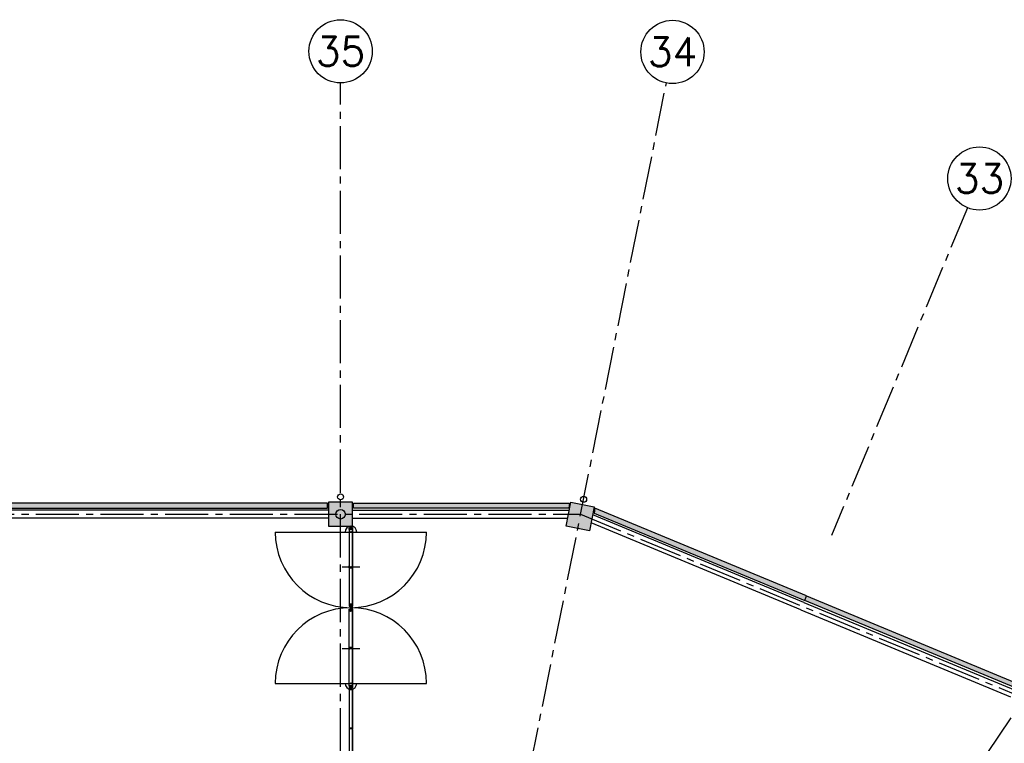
# Model space of a CAD drawing. Extents: x 2980 to 201049, y 2980 to 157420.
# Tile 77 of 78: x 150600 to 171160, y 142320 to 157420. Entities that reach past the tile are written whole.
import ezdxf
from ezdxf.enums import TextEntityAlignment as Align

# ---------------------------------------------------------------- set-up
doc = ezdxf.new("R2010")
doc.units = 0
doc.header["$LTSCALE"] = 1200
doc.linetypes.add('CENTER2', pattern=[1.125, 0.75, -0.125, 0.125, -0.125])
doc.linetypes.add('HIDDEN2', pattern=[0.1875, 0.125, -0.0625])
doc.layers.get('0').update_dxf_attribs({"linetype": 'CONTINUOUS'})
doc.layers.add('CIVIEL', color=8, linetype='CONTINUOUS')
doc.layers.add('STRAMIENLIJNEN', color=9, linetype='CENTER2')
doc.styles.add('5MM', font='romans', dxfattribs={"height": 1000})

# ---------------------------------------------------------------- blocks, each defined once
blk = doc.blocks.new('*X45')
at = {"color": 0}
for p, q in [((39933, 18373), (39953, 18393)), ((39933, 18380), (39946, 18393)), ((39933, 18387), (39939, 18393)), ((39933, 18366), (39956, 18389)), ((39934, 18360), (39956, 18382)), ((39941, 18360), (39955, 18374))]:
    blk.add_line(p, q, dxfattribs=at)
blk = doc.blocks.new('*X44')
at = {"color": 0}
for p, q in [((39905, 18381), (39918, 18393)), ((39905, 18388), (39910, 18393)), ((39906, 18374), (39925, 18393)), ((39906, 18368), (39928, 18390)), ((39910, 18364), (39928, 18382)), ((39913, 18361), (39928, 18375)), ((39920, 18360), (39928, 18368)), ((39927, 18360), (39928, 18361))]:
    blk.add_line(p, q, dxfattribs=at)

msp = doc.modelspace()

# ---------------------------------------------------------------- linework, layer by layer
at = {"layer": 'CIVIEL'}
for p, q in [((157570, 147330), (162083.44371, 147330)), ((157570, 147230), (157570, 147330)), ((162063.55248, 147230), (157570, 147230)), ((162007.96578, 146850), (162107.42196, 147350)), ((162083.44371, 147330), (162063.55248, 147230)), ((162107.42196, 147350), (162597.8146, 147252.45484)), ((162597.8146, 147252.45484), (162498.35842, 146752.45484)), ((157050, 147184), (146750, 147184)), ((157050, 147016), (146750, 147016)), ((157550, 147184), (162074.40251, 147184)), ((157550, 147016), (162040.98523, 147016)), ((166975.7679, 145259.3701), (162564.79515, 147086.45484)), ((157483, 146822.5851), (157485.7825, 146822.5851)), ((157483, 146780.5851), (157483, 146822.5851)), ((157489.77751, 146818.78485), (157491.05623, 146793.21056)), ((157491.05623, 146793.21056), (157489.77751, 146818.78485)), ((157489.77751, 146818.78485), (157513, 146818.78485)), ((157513, 146851), (157513, 146786.0851)), ((157518, 146851), (157513, 146851)), ((157513, 146818.78485), (157513, 146786.0851)), ((157514, 146850), (157514, 146787.0851)), ((157517, 146850), (157514, 146850)), ((157515, 146849), (157515, 146788.0851)), ((157516, 146849), (157515, 146849)), ((157516, 146788.0851), (157516, 146849)), ((157517, 146787.0851), (157517, 146850)), ((157518, 146786.0851), (157518, 146851)), ((157518, 146818.78485), (157518, 146786.0851)), ((157541.22249, 146818.78485), (157518, 146818.78485)), ((157539.94377, 146793.21056), (157541.22249, 146818.78485)), ((157539.94377, 146793.21056), (157541.22249, 146818.78485)), ((157545.2175, 146822.5851), (157548, 146822.5851)), ((157548, 146822.5851), (157548, 146780.5851)), ((157548, 146005.5), (157548, 146817.5851)), ((157548, 146817.5851), (157550, 146817.5851)), ((157550, 146817.5851), (157550, 146005.5)), ((162498.35842, 146752.45484), (162007.96578, 146850)), ((166911.47709, 145104.15834), (162531.37787, 146918.45484)), ((155936.5, 146729), (159094.5, 146729)), ((157483, 146780.5851), (157483, 145220.4149)), ((157548, 146780.5851), (157483, 146780.5851)), ((157498.54687, 146786.0851), (157491.05623, 146793.21056)), ((157498.54687, 146786.0851), (157532.45313, 146786.0851)), ((157513, 146786.0851), (157498.54687, 146786.0851)), ((157513, 146786.0851), (157518, 146786.0851)), ((157514, 146787.0851), (157517, 146787.0851)), ((157515, 146788.0851), (157516, 146788.0851)), ((157518, 146786.0851), (157532.45313, 146786.0851)), ((157532.45313, 146786.0851), (157539.94377, 146793.21056)), ((157333, 146000.5), (157700, 146000.5)), ((157483, 146021.5), (157485.7825, 146021.5)), ((157483, 145979.5), (157483, 146021.5)), ((157548, 145979.5), (157483, 145979.5)), ((157489.77751, 146017.69975), (157491.05623, 145992.12547)), ((157498.54687, 145985), (157532.45313, 145985)), ((157539.94377, 145992.12547), (157541.22249, 146017.69975)), ((157545.2175, 146021.5), (157548, 146021.5)), ((157548, 146021.5), (157548, 145979.5)), ((157550, 146005.5), (157548, 146005.5)), ((157548, 145995.5), (157550, 145995.5)), ((157548, 145183.4149), (157548, 145995.5)), ((157550, 145995.5), (157550, 145183.4149)), ((157548, 145220.4149), (157483, 145220.4149)), ((157483, 145220.4149), (157483, 145178.4149)), ((157483, 145178.4149), (157485.7825, 145178.4149)), ((157491.05623, 145207.78944), (157489.77751, 145182.21515)), ((157489.77751, 145182.21515), (157491.05623, 145207.78944)), ((157489.77751, 145182.21515), (157513, 145182.21515)), ((157498.54687, 145214.9149), (157491.05623, 145207.78944)), ((157513, 145214.9149), (157498.54687, 145214.9149)), ((157498.54687, 145214.9149), (157532.45313, 145214.9149)), ((157513, 145182.21515), (157513, 145214.9149)), ((157513, 145214.9149), (157518, 145214.9149)), ((157513, 145150), (157513, 145214.9149)), ((157514, 145213.9149), (157517, 145213.9149)), ((157514, 145151), (157514, 145213.9149)), ((157517, 145151), (157514, 145151)), ((157515, 145212.9149), (157516, 145212.9149)), ((157515, 145152), (157515, 145212.9149)), ((157516, 145152), (157515, 145152)), ((157516, 145212.9149), (157516, 145152)), ((157517, 145213.9149), (157517, 145151)), ((157518, 145214.9149), (157532.45313, 145214.9149)), ((157518, 145182.21515), (157518, 145214.9149)), ((157518, 145214.9149), (157518, 145150)), ((157541.22249, 145182.21515), (157518, 145182.21515)), ((157532.45313, 145214.9149), (157539.94377, 145207.78944)), ((157539.94377, 145207.78944), (157541.22249, 145182.21515)), ((157539.94377, 145207.78944), (157541.22249, 145182.21515)), ((157545.2175, 145178.4149), (157548, 145178.4149)), ((157548, 145178.4149), (157548, 145220.4149)), ((157550, 145183.4149), (157548, 145183.4149)), ((166975.7679, 145259.3701), (171386.74066, 143432.28536)), ((157483, 145121.5851), (157485.7825, 145121.5851)), ((157483, 145079.5851), (157483, 145121.5851)), ((157548, 145079.5851), (157483, 145079.5851)), ((157483, 143519.4149), (157483, 145079.5851)), ((157489.77751, 145117.78485), (157491.05623, 145092.21056)), ((157491.05623, 145092.21056), (157489.77751, 145117.78485)), ((157489.77751, 145117.78485), (157513, 145117.78485)), ((157498.54687, 145085.0851), (157491.05623, 145092.21056)), ((157498.54687, 145085.0851), (157532.45313, 145085.0851)), ((157513, 145085.0851), (157498.54687, 145085.0851)), ((157518, 145150), (157513, 145150)), ((157513, 145150), (157513, 145085.0851)), ((157518, 145150), (157513, 145150)), ((157513, 145117.78485), (157513, 145085.0851)), ((157513, 145085.0851), (157518, 145085.0851)), ((157514, 145149), (157514, 145086.0851)), ((157517, 145149), (157514, 145149)), ((157514, 145086.0851), (157517, 145086.0851)), ((157515, 145148), (157515, 145087.0851)), ((157516, 145148), (157515, 145148)), ((157515, 145087.0851), (157516, 145087.0851)), ((157516, 145087.0851), (157516, 145148)), ((157517, 145086.0851), (157517, 145149)), ((157518, 145085.0851), (157518, 145150)), ((157518, 145117.78485), (157518, 145085.0851)), ((157541.22249, 145117.78485), (157518, 145117.78485)), ((157518, 145085.0851), (157532.45313, 145085.0851)), ((157532.45313, 145085.0851), (157539.94377, 145092.21056)), ((157539.94377, 145092.21056), (157541.22249, 145117.78485)), ((157539.94377, 145092.21056), (157541.22249, 145117.78485)), ((157545.2175, 145121.5851), (157548, 145121.5851)), ((157548, 145121.5851), (157548, 145079.5851)), ((157548, 145116.5851), (157548, 144304.5)), ((157550, 145116.5851), (157548, 145116.5851)), ((157550, 144304.5), (157550, 145116.5851)), ((166911.47709, 145104.15834), (171291.5763, 143289.86184)), ((157333, 144299.5), (157700, 144299.5)), ((157548, 144320.5), (157483, 144320.5)), ((157483, 144320.5), (157483, 144278.5)), ((157483, 144278.5), (157485.7825, 144278.5)), ((157489.77751, 144282.30025), (157491.05623, 144307.87453)), ((157498.54687, 144315), (157532.45313, 144315)), ((157539.94377, 144307.87453), (157541.22249, 144282.30025)), ((157545.2175, 144278.5), (157548, 144278.5)), ((157548, 144278.5), (157548, 144320.5)), ((157548, 144304.5), (157550, 144304.5)), ((157550, 144294.5), (157548, 144294.5)), ((157548, 144294.5), (157548, 143482.4149)), ((157550, 143482.4149), (157550, 144294.5)), ((155936.5, 143571), (159094.5, 143571)), ((157548, 143519.4149), (157483, 143519.4149)), ((157483, 143519.4149), (157483, 143477.4149)), ((157491.05623, 143506.78944), (157489.77751, 143481.21515)), ((157489.77751, 143481.21515), (157491.05623, 143506.78944)), ((157498.54687, 143513.9149), (157491.05623, 143506.78944)), ((157513, 143513.9149), (157498.54687, 143513.9149)), ((157498.54687, 143513.9149), (157532.45313, 143513.9149)), ((157513, 143481.21515), (157513, 143513.9149)), ((157513, 143513.9149), (157518, 143513.9149)), ((157513, 143449), (157513, 143513.9149)), ((157514, 143512.9149), (157517, 143512.9149)), ((157514, 143450), (157514, 143512.9149)), ((157515, 143511.9149), (157516, 143511.9149)), ((157515, 143451), (157515, 143511.9149)), ((157516, 143511.9149), (157516, 143451)), ((157517, 143512.9149), (157517, 143450)), ((157518, 143513.9149), (157532.45313, 143513.9149)), ((157518, 143481.21515), (157518, 143513.9149)), ((157518, 143513.9149), (157518, 143449)), ((157532.45313, 143513.9149), (157539.94377, 143506.78944)), ((157539.94377, 143506.78944), (157541.22249, 143481.21515)), ((157539.94377, 143506.78944), (157541.22249, 143481.21515)), ((157548, 143477.4149), (157548, 143519.4149)), ((157483, 143477.4149), (157485.7825, 143477.4149)), ((157548, 143449.00993), (157483, 143449.00993)), ((157483, 143449.00993), (157483, 143407.00993)), ((157483, 143407.00993), (157483, 140192)), ((157483, 143407.00993), (157485.7825, 143407.00993)), ((157489.77751, 143481.21515), (157513, 143481.21515)), ((157489.77751, 143410.81018), (157491.05623, 143436.38446)), ((157498.54687, 143443.50993), (157532.45313, 143443.50993)), ((157518, 143449), (157513, 143449)), ((157517, 143450), (157514, 143450)), ((157516, 143451), (157515, 143451)), ((157541.22249, 143481.21515), (157518, 143481.21515)), ((157539.94377, 143436.38446), (157541.22249, 143410.81018)), ((157545.2175, 143477.4149), (157548, 143477.4149)), ((157545.2175, 143407.00993), (157548, 143407.00993)), ((157548, 143482.4149), (157550, 143482.4149)), ((157548, 143407.00993), (157548, 143449.00993)), ((157548, 143444.00993), (157548, 142618.75993)), ((157550, 143444.00993), (157548, 143444.00993)), ((157550, 142618.75993), (157550, 143444.00993)), ((157548, 142634.75), (157483, 142634.75)), ((157483, 142634.75), (157483, 142592.75)), ((157483, 142592.75), (157485.7825, 142592.75)), ((157489.77751, 142596.55025), (157491.05623, 142622.12453)), ((157498.54687, 142629.25), (157532.45313, 142629.25)), ((157539.94377, 142622.12453), (157541.22249, 142596.55025)), ((157545.2175, 142592.75), (157548, 142592.75)), ((157548, 142592.75), (157548, 142634.75)), ((157548, 142618.75993), (157550, 142618.75993)), ((157550, 142608.75), (157548, 142608.75)), ((157548, 142608.75), (157548, 141804.5)), ((157550, 141804.5), (157550, 142608.75))]:
    msp.add_line(p, q, dxfattribs=at)
at = {"layer": 'CIVIEL', "linetype": 'HIDDEN2'}
for p, q in [((157501.88451, 146805.98765), (157504.76451, 146806.64953)), ((157501.88451, 146805.98765), (157507.64451, 146805.98765)), ((157501.88451, 146805.98765), (157501.88451, 146783.9451)), ((157507.64451, 146805.98765), (157504.76451, 146806.64953)), ((157507.64451, 146805.98765), (157507.64451, 146783.9451)), ((157524.59744, 146812.4651), (157523.93557, 146809.5851)), ((157524.59744, 146806.7051), (157523.93557, 146809.5851)), ((157524.59744, 146812.4651), (157524.59744, 146806.7051)), ((157524.59744, 146812.4651), (157546.64, 146812.4651)), ((157524.59744, 146806.7051), (157546.64, 146806.7051)), ((157549.04, 146814.8651), (157546.64, 146812.4651)), ((157546.64, 146812.4651), (157546.64, 146806.7051)), ((157547.20466, 146811.0251), (157546.64, 146809.5851)), ((157547.20466, 146808.1451), (157546.64, 146809.5851)), ((157549.04, 146804.3051), (157546.64, 146806.7051)), ((157547.20466, 146811.0251), (157550, 146811.0251)), ((157547.20466, 146808.1451), (157550, 146808.1451)), ((157549.04, 146814.8651), (157550, 146814.8651)), ((157549.04, 146814.8651), (157549.04, 146804.3051)), ((157549.04, 146804.3051), (157550, 146804.3051)), ((157550, 140150), (157550, 146850)), ((157550, 146814.8651), (157550, 146804.3051)), ((157499.48451, 146781.5451), (157501.88451, 146783.9451)), ((157499.48451, 146781.5451), (157510.04451, 146781.5451)), ((157499.48451, 146781.5451), (157499.48451, 146780.5851)), ((157499.48451, 146780.5851), (157510.04451, 146780.5851)), ((157501.88451, 146783.9451), (157507.64451, 146783.9451)), ((157503.32451, 146783.38044), (157504.76451, 146783.9451)), ((157503.32451, 146783.38044), (157503.32451, 146780.5851)), ((157506.20451, 146783.38044), (157504.76451, 146783.9451)), ((157506.20451, 146783.38044), (157506.20451, 146780.5851)), ((157510.04451, 146781.5451), (157507.64451, 146783.9451)), ((157510.04451, 146781.5451), (157510.04451, 146780.5851)), ((157540.8685, 146010.62), (157546.64, 146010.62)), ((157541.1565, 146016.38), (157546.64, 146016.38)), ((157543.72616, 145990.38), (157543.06429, 145987.5)), ((157543.72616, 145984.62), (157543.06429, 145987.5)), ((157543.72616, 146010.62), (157543.72616, 146016.38)), ((157543.72616, 145990.38), (157543.72616, 145984.62)), ((157543.72616, 145990.38), (157546.64, 145990.38)), ((157543.72616, 145984.62), (157546.64, 145984.62)), ((157549.04, 146018.78), (157546.64, 146016.38)), ((157546.64, 146010.62), (157546.64, 146016.38)), ((157547.20466, 146014.94), (157546.64, 146013.5)), ((157547.20466, 146012.06), (157546.64, 146013.5)), ((157549.04, 146008.22), (157546.64, 146010.62)), ((157549.04, 145992.78), (157546.64, 145990.38)), ((157546.64, 145990.38), (157546.64, 145984.62)), ((157547.20466, 145988.94), (157546.64, 145987.5)), ((157547.20466, 145986.06), (157546.64, 145987.5)), ((157549.04, 145982.22), (157546.64, 145984.62)), ((157547.20466, 146014.94), (157550, 146014.94)), ((157547.20466, 146012.06), (157550, 146012.06)), ((157547.20466, 145988.94), (157550, 145988.94)), ((157547.20466, 145986.06), (157550, 145986.06)), ((157549.04, 146008.22), (157549.04, 146018.78)), ((157549.04, 146018.78), (157550, 146018.78)), ((157549.04, 146008.22), (157550, 146008.22)), ((157549.04, 145992.78), (157550, 145992.78)), ((157549.04, 145992.78), (157549.04, 145982.22)), ((157549.04, 145982.22), (157550, 145982.22)), ((157550, 146008.22), (157550, 146018.78)), ((157550, 145992.78), (157550, 145982.22)), ((157499.48451, 145219.4549), (157499.48451, 145220.4149)), ((157499.48451, 145220.4149), (157510.04451, 145220.4149)), ((157499.48451, 145219.4549), (157510.04451, 145219.4549)), ((157499.48451, 145219.4549), (157501.88451, 145217.0549)), ((157501.88451, 145195.01235), (157501.88451, 145217.0549)), ((157501.88451, 145217.0549), (157507.64451, 145217.0549)), ((157501.88451, 145195.01235), (157507.64451, 145195.01235)), ((157501.88451, 145195.01235), (157504.76451, 145194.35047)), ((157503.32451, 145217.61956), (157503.32451, 145220.4149)), ((157503.32451, 145217.61956), (157504.76451, 145217.0549)), ((157506.20451, 145217.61956), (157504.76451, 145217.0549)), ((157507.64451, 145195.01235), (157504.76451, 145194.35047)), ((157506.20451, 145217.61956), (157506.20451, 145220.4149)), ((157510.04451, 145219.4549), (157507.64451, 145217.0549)), ((157507.64451, 145195.01235), (157507.64451, 145217.0549)), ((157510.04451, 145219.4549), (157510.04451, 145220.4149)), ((157524.59744, 145194.2949), (157523.93557, 145191.4149)), ((157524.59744, 145188.5349), (157523.93557, 145191.4149)), ((157524.59744, 145188.5349), (157524.59744, 145194.2949)), ((157524.59744, 145194.2949), (157546.64, 145194.2949)), ((157524.59744, 145188.5349), (157546.64, 145188.5349)), ((157549.04, 145196.6949), (157546.64, 145194.2949)), ((157546.64, 145188.5349), (157546.64, 145194.2949)), ((157547.20466, 145192.8549), (157546.64, 145191.4149)), ((157547.20466, 145189.9749), (157546.64, 145191.4149)), ((157549.04, 145186.1349), (157546.64, 145188.5349)), ((157547.20466, 145192.8549), (157550, 145192.8549)), ((157547.20466, 145189.9749), (157550, 145189.9749)), ((157549.04, 145186.1349), (157549.04, 145196.6949)), ((157549.04, 145196.6949), (157550, 145196.6949)), ((157549.04, 145186.1349), (157550, 145186.1349)), ((157550, 145186.1349), (157550, 145196.6949)), ((157499.48451, 145080.5451), (157501.88451, 145082.9451)), ((157499.48451, 145080.5451), (157510.04451, 145080.5451)), ((157499.48451, 145080.5451), (157499.48451, 145079.5851)), ((157499.48451, 145079.5851), (157510.04451, 145079.5851)), ((157501.88451, 145104.98765), (157504.76451, 145105.64953)), ((157501.88451, 145104.98765), (157507.64451, 145104.98765)), ((157501.88451, 145104.98765), (157501.88451, 145082.9451)), ((157501.88451, 145082.9451), (157507.64451, 145082.9451)), ((157503.32451, 145082.38044), (157504.76451, 145082.9451)), ((157503.32451, 145082.38044), (157503.32451, 145079.5851)), ((157507.64451, 145104.98765), (157504.76451, 145105.64953)), ((157506.20451, 145082.38044), (157504.76451, 145082.9451)), ((157506.20451, 145082.38044), (157506.20451, 145079.5851)), ((157507.64451, 145104.98765), (157507.64451, 145082.9451)), ((157510.04451, 145080.5451), (157507.64451, 145082.9451)), ((157510.04451, 145080.5451), (157510.04451, 145079.5851)), ((157524.59744, 145111.4651), (157523.93557, 145108.5851)), ((157524.59744, 145105.7051), (157523.93557, 145108.5851)), ((157524.59744, 145111.4651), (157524.59744, 145105.7051)), ((157524.59744, 145111.4651), (157546.64, 145111.4651)), ((157524.59744, 145105.7051), (157546.64, 145105.7051)), ((157549.04, 145113.8651), (157546.64, 145111.4651)), ((157546.64, 145111.4651), (157546.64, 145105.7051)), ((157547.20466, 145110.0251), (157546.64, 145108.5851)), ((157547.20466, 145107.1451), (157546.64, 145108.5851)), ((157549.04, 145103.3051), (157546.64, 145105.7051)), ((157547.20466, 145110.0251), (157550, 145110.0251)), ((157547.20466, 145107.1451), (157550, 145107.1451)), ((157549.04, 145113.8651), (157550, 145113.8651)), ((157549.04, 145113.8651), (157549.04, 145103.3051)), ((157549.04, 145103.3051), (157550, 145103.3051)), ((157550, 145113.8651), (157550, 145103.3051)), ((157540.8685, 144289.38), (157546.64, 144289.38)), ((157541.1565, 144283.62), (157546.64, 144283.62)), ((157543.72616, 144315.38), (157543.06429, 144312.5)), ((157543.72616, 144309.62), (157543.06429, 144312.5)), ((157543.72616, 144309.62), (157543.72616, 144315.38)), ((157543.72616, 144315.38), (157546.64, 144315.38)), ((157543.72616, 144309.62), (157546.64, 144309.62)), ((157543.72616, 144289.38), (157543.72616, 144283.62)), ((157549.04, 144317.78), (157546.64, 144315.38)), ((157546.64, 144309.62), (157546.64, 144315.38)), ((157547.20466, 144313.94), (157546.64, 144312.5)), ((157547.20466, 144311.06), (157546.64, 144312.5)), ((157549.04, 144307.22), (157546.64, 144309.62)), ((157549.04, 144291.78), (157546.64, 144289.38)), ((157546.64, 144289.38), (157546.64, 144283.62)), ((157547.20466, 144287.94), (157546.64, 144286.5)), ((157547.20466, 144285.06), (157546.64, 144286.5)), ((157549.04, 144281.22), (157546.64, 144283.62)), ((157547.20466, 144313.94), (157550, 144313.94)), ((157547.20466, 144311.06), (157550, 144311.06)), ((157547.20466, 144287.94), (157550, 144287.94)), ((157547.20466, 144285.06), (157550, 144285.06)), ((157549.04, 144307.22), (157549.04, 144317.78)), ((157549.04, 144317.78), (157550, 144317.78)), ((157549.04, 144307.22), (157550, 144307.22)), ((157549.04, 144291.78), (157550, 144291.78)), ((157549.04, 144291.78), (157549.04, 144281.22)), ((157549.04, 144281.22), (157550, 144281.22)), ((157550, 144307.22), (157550, 144317.78)), ((157550, 144291.78), (157550, 144281.22)), ((157499.48451, 143518.4549), (157499.48451, 143519.4149)), ((157499.48451, 143519.4149), (157510.04451, 143519.4149)), ((157499.48451, 143518.4549), (157510.04451, 143518.4549)), ((157499.48451, 143518.4549), (157501.88451, 143516.0549)), ((157501.88451, 143494.01235), (157501.88451, 143516.0549)), ((157501.88451, 143516.0549), (157507.64451, 143516.0549)), ((157503.32451, 143516.61956), (157503.32451, 143519.4149)), ((157503.32451, 143516.61956), (157504.76451, 143516.0549)), ((157506.20451, 143516.61956), (157504.76451, 143516.0549)), ((157506.20451, 143516.61956), (157506.20451, 143519.4149)), ((157510.04451, 143518.4549), (157507.64451, 143516.0549)), ((157507.64451, 143494.01235), (157507.64451, 143516.0549)), ((157510.04451, 143518.4549), (157510.04451, 143519.4149)), ((157501.88451, 143494.01235), (157507.64451, 143494.01235)), ((157501.88451, 143494.01235), (157504.76451, 143493.35047)), ((157507.64451, 143494.01235), (157504.76451, 143493.35047)), ((157524.59744, 143493.2949), (157523.93557, 143490.4149)), ((157524.59744, 143487.5349), (157523.93557, 143490.4149)), ((157524.59744, 143487.5349), (157524.59744, 143493.2949)), ((157524.59744, 143493.2949), (157546.64, 143493.2949)), ((157524.59744, 143487.5349), (157546.64, 143487.5349)), ((157541.45463, 143438.88993), (157540.79275, 143436.00993)), ((157541.45463, 143433.12993), (157540.79275, 143436.00993)), ((157541.45463, 143438.88993), (157541.45463, 143433.12993)), ((157541.45463, 143438.88993), (157546.64, 143438.88993)), ((157541.45463, 143433.12993), (157546.64, 143433.12993)), ((157549.04, 143495.6949), (157546.64, 143493.2949)), ((157546.64, 143487.5349), (157546.64, 143493.2949)), ((157547.20466, 143491.8549), (157546.64, 143490.4149)), ((157547.20466, 143488.9749), (157546.64, 143490.4149)), ((157549.04, 143485.1349), (157546.64, 143487.5349)), ((157549.04, 143441.28993), (157546.64, 143438.88993)), ((157546.64, 143438.88993), (157546.64, 143433.12993)), ((157547.20466, 143437.44993), (157546.64, 143436.00993)), ((157547.20466, 143434.56993), (157546.64, 143436.00993)), ((157549.04, 143430.72993), (157546.64, 143433.12993)), ((157547.20466, 143491.8549), (157550, 143491.8549)), ((157547.20466, 143488.9749), (157550, 143488.9749)), ((157547.20466, 143437.44993), (157550, 143437.44993)), ((157547.20466, 143434.56993), (157550, 143434.56993)), ((157549.04, 143485.1349), (157549.04, 143495.6949)), ((157549.04, 143495.6949), (157550, 143495.6949)), ((157549.04, 143485.1349), (157550, 143485.1349)), ((157549.04, 143441.28993), (157550, 143441.28993)), ((157549.04, 143441.28993), (157549.04, 143430.72993)), ((157549.04, 143430.72993), (157550, 143430.72993)), ((157550, 143485.1349), (157550, 143495.6949)), ((157550, 143441.28993), (157550, 143430.72993)), ((157540.8685, 142603.63), (157546.64, 142603.63)), ((157541.1565, 142597.87), (157546.64, 142597.87)), ((157543.72616, 142629.63), (157543.06429, 142626.75)), ((157543.72616, 142623.87), (157543.06429, 142626.75)), ((157543.72616, 142623.87), (157543.72616, 142629.63)), ((157543.72616, 142629.63), (157546.64, 142629.63)), ((157543.72616, 142623.87), (157546.64, 142623.87)), ((157543.72616, 142603.63), (157543.72616, 142597.87)), ((157549.04, 142632.03), (157546.64, 142629.63)), ((157546.64, 142623.87), (157546.64, 142629.63)), ((157547.20466, 142628.19), (157546.64, 142626.75)), ((157547.20466, 142625.31), (157546.64, 142626.75)), ((157549.04, 142621.47), (157546.64, 142623.87)), ((157549.04, 142606.03), (157546.64, 142603.63)), ((157546.64, 142603.63), (157546.64, 142597.87)), ((157547.20466, 142602.19), (157546.64, 142600.75)), ((157547.20466, 142599.31), (157546.64, 142600.75)), ((157549.04, 142595.47), (157546.64, 142597.87)), ((157547.20466, 142628.19), (157550, 142628.19)), ((157547.20466, 142625.31), (157550, 142625.31)), ((157547.20466, 142602.19), (157550, 142602.19)), ((157547.20466, 142599.31), (157550, 142599.31)), ((157549.04, 142632.03), (157550, 142632.03)), ((157549.04, 142621.47), (157549.04, 142632.03)), ((157549.04, 142621.47), (157550, 142621.47)), ((157549.04, 142606.03), (157549.04, 142595.47)), ((157549.04, 142606.03), (157550, 142606.03)), ((157549.04, 142595.47), (157550, 142595.47)), ((157550, 142621.47), (157550, 142632.03)), ((157550, 142606.03), (157550, 142595.47))]:
    msp.add_line(p, q, dxfattribs=at)
at = {"layer": 'CIVIEL'}
for points in [[(146770, 147330), (146770, 147230), (157030, 147230), (157030, 147330)], [(157050, 147350), (157050, 146850), (157550, 146850), (157550, 147350)], [(162612.31394, 147224.80117), (162592.42271, 147124.80117), (166993.37134, 145301.86856), (167031.63969, 145394.25651)], [(171450.96543, 143563.71185), (171394.31998, 143478.93595), (166993.37134, 145301.86856), (167031.63969, 145394.25651)]]:
    msp.add_lwpolyline(points, close=True, dxfattribs=at)
for centre, radius in [((157300, 147462.5), 62.5), ((162374.56594, 147411.56576), 62.5), ((157300, 147100), 100), ((157515.5, 146729), 10), ((157515.5, 143571), 10)]:
    msp.add_circle(centre, radius, dxfattribs=at)
for centre, radius, start, end in [((157515.5, 146729), 122, 360, 180), ((157485.7825, 146818.5851), 4, 2.862405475, 90), ((157545.2175, 146818.5851), 4, 89.999999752, 177.137594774), ((157515.5, 146729), 1579, 180, 360), ((157498.54687, 146793.5851), 7.5, 182.862405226, 270.000000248), ((157532.45313, 146793.5851), 7.5, 270, 357.137594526), ((157485.7825, 146017.5), 4, 2.862405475, 90), ((157498.54687, 145992.5), 7.5, 182.862405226, 270.000000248), ((157532.45313, 145992.5), 7.5, 270, 357.137594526), ((157545.2175, 146017.5), 4, 89.999999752, 177.137594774), ((157485.7825, 145182.4149), 4, 270, 357.137594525), ((157498.54687, 145207.4149), 7.5, 89.999999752, 177.137594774), ((157532.45313, 145207.4149), 7.5, 2.862405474, 90), ((157545.2175, 145182.4149), 4, 182.862405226, 270.000000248), ((157515.5, 143571), 1579, 360, 180), ((157485.7825, 145117.5851), 4, 2.862405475, 90), ((157498.54687, 145092.5851), 7.5, 182.862405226, 270.000000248), ((157532.45313, 145092.5851), 7.5, 270, 357.137594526), ((157545.2175, 145117.5851), 4, 89.999999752, 177.137594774), ((157485.7825, 144282.5), 4, 270, 357.137594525), ((157498.54687, 144307.5), 7.5, 89.999999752, 177.137594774), ((157532.45313, 144307.5), 7.5, 2.862405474, 90), ((157545.2175, 144282.5), 4, 182.862405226, 270.000000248), ((157515.5, 143571), 122, 180, 360), ((157498.54687, 143506.4149), 7.5, 89.999999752, 177.137594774), ((157532.45313, 143506.4149), 7.5, 2.862405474, 90), ((157485.7825, 143481.4149), 4, 270, 357.137594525), ((157485.7825, 143411.00993), 4, 270, 357.137594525), ((157498.54687, 143436.00993), 7.5, 89.999999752, 177.137594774), ((157532.45313, 143436.00993), 7.5, 2.862405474, 90), ((157545.2175, 143481.4149), 4, 182.862405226, 270.000000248), ((157545.2175, 143411.00993), 4, 182.862405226, 270.000000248), ((157485.7825, 142596.75), 4, 270, 357.137594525), ((157498.54687, 142621.75), 7.5, 89.999999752, 177.137594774), ((157532.45313, 142621.75), 7.5, 2.862405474, 90), ((157545.2175, 142596.75), 4, 182.862405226, 270.000000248)]:
    msp.add_arc(centre, radius, start, end, dxfattribs=at)
for points in [[(146770, 147330), (146770, 147230), (157030, 147330), (157030, 147230)], [(157550, 147350), (157550, 146850), (157050, 147350), (157050, 146850)], [(162083.44371, 147330), (162063.55248, 147230), (157570, 147330), (157570, 147230)], [(162597.8146, 147252.45484), (162107.42196, 147350), (162498.35842, 146752.45484), (162007.96578, 146850)], [(162612.31394, 147224.80117), (162592.42271, 147124.80117), (167031.63969, 145394.25651), (166993.37134, 145301.86856)], [(171450.96543, 143563.71185), (171394.31998, 143478.93595), (167031.63969, 145394.25651), (166993.37134, 145301.86856)]]:
    msp.add_solid(points, dxfattribs=at)
at = {"layer": 'STRAMIENLIJNEN'}
for p, q in [((157300, 121900), (157300, 156100)), ((157300, 121900), (164102.80296, 156100)), ((170387.77339, 153496.68001), (167554.35804, 146656.21024)), ((157300, 121900), (176672.74381, 150893.36002))]:
    msp.add_line(p, q, dxfattribs=at)
msp.add_lwpolyline([(17136.47156, 136174.65333), (24225.34667, 143263.52844), (33487.40834, 147100), (162312.59166, 147100), (171574.65333, 143263.52844), (178663.52844, 136174.65333), (182500, 126912.59166), (182500, 41287.40834)], dxfattribs=at)
at = {"layer": 'STRAMIENLIJNEN', "color": 2, "linetype": 'CONTINUOUS'}
for centre in [(157300, 156760), (164231.56258, 156747.31829), (170640.34445, 154106.4405)]:
    msp.add_circle(centre, 660, dxfattribs=at)

# ---------------------------------------------------------------- block references
at = {"layer": 'CIVIEL', "extrusion": (0, 0, -1), "zscale": -1}
for name in ['*X45', '*X44']:
    msp.add_blockref(name, (-197446, 128425.60251), dxfattribs=at)
at = {"layer": 'CIVIEL'}
for name, p, rotation in [('*X45', (197446, 163575.39749), 180.0000000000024), ('*X44', (197446, 163575.39749), 180.0000000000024), ('*X45', (197446, 161874.39749), 180.0000000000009), ('*X44', (197446, 161874.39749), 180.0000000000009)]:
    msp.add_blockref(name, p, dxfattribs=dict(at, rotation=rotation))
at = {"layer": 'CIVIEL', "extrusion": (0, 0, -1), "zscale": -1, "rotation": 2.366332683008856e-12}
for name in ['*X45', '*X44']:
    msp.add_blockref(name, (-197446, 126724.60251), dxfattribs=at)

# ---------------------------------------------------------------- texts
at = {"layer": 'STRAMIENLIJNEN', "color": 1, "linetype": 'CONTINUOUS', "style": '5MM'}
for s, p in [('35', (157300, 156760)), ('34', (164231.56258, 156747.31829)), ('33', (170640.34445, 154106.4405))]:
    msp.add_text(s, height=600, dxfattribs=at).set_placement(p, align=Align.MIDDLE)

doc.saveas('drawing.dxf')
